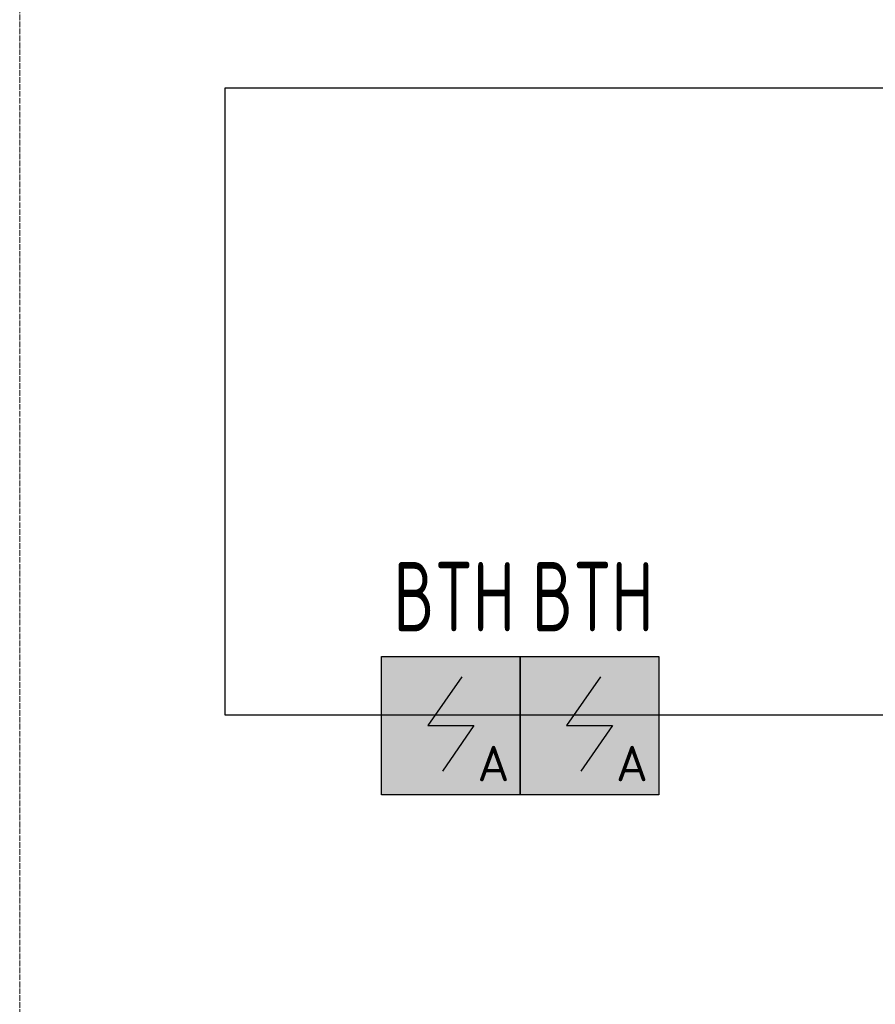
# Model space of a CAD drawing. Header units: millimetres. Extents: x -135639 to 224623, y -383017 to -59102.
# Tile 182 of 256: x 81394 to 84482, y -278941 to -275387. Entities that reach past the tile are written whole.
import ezdxf
from ezdxf.enums import TextEntityAlignment as Align

# ---------------------------------------------------------------- set-up
doc = ezdxf.new("R2010")
doc.units = ezdxf.units.MM
doc.linetypes.add('CONTINOUS', pattern=[0])
doc.linetypes.add('Линия сетки', pattern=[25, 20, -2.5, 0, -2.5])
for name, color, linetype, lineweight in [('Z-030-M_GRID', 7, 'Continuous', 9), ('ПС', 7, 'Continuous', 40), ('СС-011-ПОЖ-СИГНАЛИЗАЦИЯ', 1, 'Continuous', 30)]:
    doc.layers.add(name, color=color, linetype=linetype, lineweight=lineweight)
doc.styles.add('1111', font='isocpeur.ttf')

# ---------------------------------------------------------------- blocks, each defined once
blk = doc.blocks.new('-2 этаж')
at = {"layer": 'Z-030-M_GRID', "color": 253, "linetype": 'Линия сетки', "true_color": 0xaaaaaa}
blk.add_line((349042.3, -369622.9), (349042.3, -216207.4), dxfattribs=at)
blk = doc.blocks.new('*U4706')
at = {"lineweight": 35, "true_color": 0xffffff}
h = blk.add_hatch(color=7, dxfattribs=at)
h.dxf.hatch_style = 1
h.paths.add_polyline_path([(0, 499.6), (0, 0), (499.6, 0), (499.6, 499.6)])
at = {"color": 1, "linetype": 'ByBlock', "lineweight": -2}
for p, q in [((289.5, 426.3), (166.9, 249.8)), ((166.9, 249.8), (332.7, 249.8)), ((332.7, 249.8), (219.3, 86.3))]:
    blk.add_line(p, q, dxfattribs=at)
at = {"color": 1, "linetype": 'ByBlock', "lineweight": -2, "ltscale": 0.1}
blk.add_lwpolyline([(0, 499.6), (499.6, 499.6), (499.6, 0), (0, 0)], close=True, dxfattribs=at)
at = {"color": 1, "linetype": 'ByBlock', "lineweight": -2, "ltscale": 1000, "style": '1111'}
blk.add_text('A', height=128.1, dxfattribs=at).set_placement((403.4, 49.2), align=Align.CENTER)
at = {"color": 0, "linetype": 'ByBlock', "lineweight": -2, "style": '1111'}
blk.add_attdef('INDEX', (-63.3, -234.7), '', height=125, dxfattribs=at)
at = {"color": 0, "linetype": 'ByBlock', "lineweight": -2, "style": '1111', "flags": 1}
for tag, p in [('NAME_DEVICE', (-64.1, -421.2)), ('NUM_POM', (-81.6, -847))]:
    blk.add_attdef(tag, p, '', height=125, dxfattribs=at)
at = {"color": 0, "linetype": 'ByBlock', "lineweight": -2, "style": '1111', "width": 0.7}
blk.add_attdef('NUM_DEVICE', (-64.1, -629.5), '', height=125, dxfattribs=at)

msp = doc.modelspace()

# ---------------------------------------------------------------- linework, layer by layer
at = {"layer": 'СС-011-ПОЖ-СИГНАЛИЗАЦИЯ', "lineweight": 30}
msp.add_lwpolyline([(91280.6, -259460.7), (91280.6, -264890.8), (93193.6, -264890.8), (93193.6, -266198.8), (83871.3, -266198.8), (83871.3, -272037.2), (85763.4, -272037.2), (85763.4, -275634.7), (82134.7, -275634.7), (82134.7, -277895.7), (100698.1, -277895.7), (100698.1, -275563), (96657.7, -275563), (96657.7, -271949.7), (99740.7, -271949.7), (99740.7, -274682.4), (116762.4, -274682.4), (116762.4, -276892.5), (118083.4, -276892.5), (118083.4, -278109.1)], dxfattribs=at)

# ---------------------------------------------------------------- block references
at = {"color": 0}
msp.add_blockref('-2 этаж', (-267647.8, -11788.6), dxfattribs=at)
at = {"layer": 'ПС', "color": 7, "linetype": 'CONTINOUS', "lineweight": 30, "ltscale": 100}
ref = msp.add_blockref('*U4706', (82700.3, -278185.1), dxfattribs=dict(at, xscale=1.000736, yscale=1.000736, zscale=1.000736))
ref.add_attrib('NUM_DEVICE', 'BTH', dxfattribs={"layer": '0', "color": 0, "linetype": 'ByBlock', "lineweight": -2, "ltscale": 100, "height": 250.18, "style": '1111', "width": 0.7}).set_placement((82962.1, -277594.5), align=Align.CENTER)
ref = msp.add_blockref('*U4706', (83200.3, -278185.1), dxfattribs=dict(at, xscale=1.000736, yscale=1.000736, zscale=1.000736))
ref.add_attrib('NUM_DEVICE', 'BTH', dxfattribs={"layer": '0', "color": 0, "linetype": 'ByBlock', "lineweight": -2, "ltscale": 100, "height": 250.18, "style": '1111', "width": 0.7}).set_placement((83462.1, -277594.5), align=Align.CENTER)

doc.saveas('drawing.dxf')
